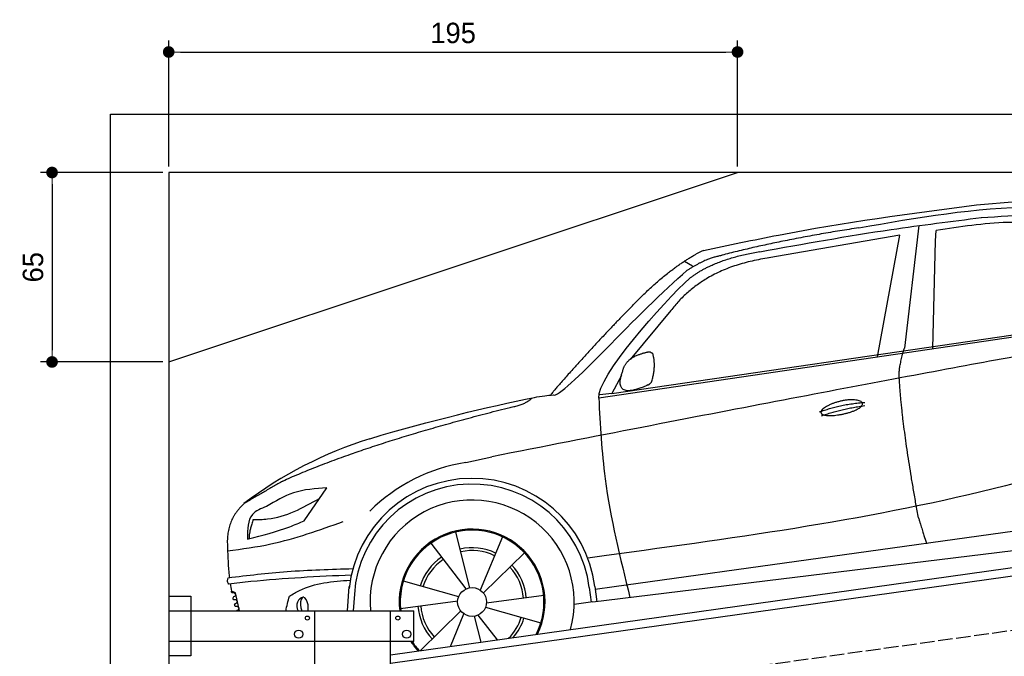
# Model space of a CAD drawing. Extents: x -311 to 6440, y -744 to 5674.
# Tile 4 of 5: x -311 to 3064, y 3490 to 5674. Entities that reach past the tile are written whole.
import ezdxf

# ---------------------------------------------------------------- set-up
doc = ezdxf.new("R2010")
doc.units = 0
doc.header["$LTSCALE"] = 10
doc.header["$MEASUREMENT"] = 0
doc.linetypes.add('GEN3', pattern=[6.25, 5, -1.25])
doc.layers.get('0').update_dxf_attribs({"linetype": 'CONTINUOUS'})
doc.layers.get('DEFPOINTS').update_dxf_attribs({"linetype": 'CONTINUOUS'})
for name, color, linetype in [('3', 6, 'GEN3'), ('CAR', 1, 'CONTINUOUS'), ('SICHTBARE_KANTEN_DIN_', 7, 'CONTINUOUS')]:
    doc.layers.add(name, color=color, linetype=linetype)
doc.layers.add('AM_0', color=7, linetype='CONTINUOUS', lineweight=30)
doc.layers.add('AM_5', color=3, linetype='CONTINUOUS', lineweight=15)
doc.dimstyles.new('KLAUS_DXF', dxfattribs={"dimscale": 20, "dimtxt": 3.5, "dimasz": 2, "dimexe": 2, "dimexo": 1, "dimgap": 1.5, "dimtad": 1, "dimlfac": 0.1, "dimdsep": 46, "dimtxsty": 'Standard', "dimblk": 'DOT', "dimcen": 2, "dimclrd": 256, "dimclre": 256, "dimclrt": 2, "dimadec": 0, "dimazin": 0, "dimtfac": 1, "dimtmove": 2, "dimatfit": 3, "dimfxl": 1, "dimtolj": 1, "dimarcsym": 0})

# ---------------------------------------------------------------- blocks, each defined once
blk = doc.blocks.new('car_150_')
at = {"layer": 'CAR'}
for p, q in [((6993.7, 5277.2), (7129.2, 5288.8)), ((6796.4, 5203.8), (6750.1, 4783)), ((6731.9, 5170.4), (6283.3, 5089.2)), ((6657.9, 4752.4), (6731.9, 5170.4)), ((6853.7, 5152.6), (6855.4, 5188)), ((6848, 4782.8), (6853.7, 5152.6)), ((5993.7, 5075.5), (6021.3, 5060)), ((5703.5, 4603.8), (7806, 4931.3)), ((5748.6, 4619.9), (7887.1, 4949.3)), ((5948.1, 4905.6), (5809.7, 4736.5)), ((5780.5, 4681.2), (5748.6, 4619.9)), ((5748.6, 4619.9), (5707.7, 4614.5)), ((5249.2, 4379.1), (5338.8, 4399.4)), ((4697.5, 4174.8), (4774.2, 4288.5)), ((7646, 4233.7), (5761.2, 3956.2)), ((5689.3, 3904.2), (7721.3, 4169.7)), ((5267.2, 3949.5), (5216.9, 4139.6)), ((5377, 4125.1), (5302.6, 3941.6)), ((5131.5, 4101.3), (5253.2, 3945.1)), ((5313.4, 3931.7), (5452.9, 4070.3)), ((5734.4, 4063.7), (5670.2, 4054.4)), ((4848.5, 3866.9), (4853.3, 3950.1)), ((5228.7, 3918.3), (5038.9, 3969.8)), ((5676.1, 3953), (5682.6, 3903)), ((5695.3, 3956.7), (5702.3, 3904.6)), ((5761.2, 3956.2), (5696.7, 3946.7)), ((4463, 3925.5), (4449.3, 3931.7)), ((4478.1, 3864), (4463, 3925.5)), ((4871, 3924.2), (4867.7, 3867.1)), ((5520.5, 3924.4), (5324.3, 3897.1)), ((5029.4, 3876.7), (5225.5, 3904)), ((5321.2, 3882.8), (5511, 3831.3)), ((5689.3, 3904.2), (5624.9, 3894.7)), ((5693.6, 3903), (5693.4, 3904.4)), ((5236.4, 3869.4), (5098.3, 3732.1)), ((5201.8, 3747.5), (5247.2, 3859.5)), ((5282.7, 3851.6), (5306.1, 3763)), ((5362.6, 3771.4), (5296.6, 3856))]:
    blk.add_line(p, q, dxfattribs=at)
blk.add_circle((5274.9, 3900.5), 49.6, dxfattribs=at)
for centre, radius, start, end in [((6122, 4949.8), 174.5, 111.2882, 121.9546), ((5356.2, 3104.6), 1422.1, 107.8766, 127.519), ((5347.7, 3787.7), 599.5, 99.4563, 135.2463), ((5274.9, 3900.5), 424.2, 7.6054, 174.1435), ((5274.9, 3900.5), 404.6, 7.4461, 176.652), ((5274.9, 3900.5), 350, 344.7595, 185.4081), ((5274.9, 3900.5), 250, 334.2204, 187.3999), ((5274.9, 3900.5), 246.4, 333.6424, 187.5031), ((5274.9, 3900.5), 186.2, 64.7762, 103.2667), ((5274.9, 3900.5), 186.2, 124.7762, 163.2667), ((5274.9, 3900.5), 176.5, 64.6018, 103.1816), ((5274.9, 3900.5), 176.5, 124.6018, 163.1816), ((5274.9, 3900.5), 176.5, 4.6018, 43.1816), ((5274.9, 3900.5), 186.2, 4.7762, 43.2667), ((5274.9, 3900.5), 186.2, 184.7762, 223.2667), ((5274.9, 3900.5), 176.5, 184.6018, 223.1816), ((5274.9, 3900.5), 176.5, 315.6124, 343.1816), ((5274.9, 3900.5), 186.2, 319.3932, 343.2667), ((5274.9, 3900.5), 250, 213.2019, 222.6786), ((5274.9, 3900.5), 246.4, 213.7482, 223.2566)]:
    blk.add_arc(centre, radius, start, end, dxfattribs=at)
for centre, major_axis, ratio, start_param, end_param in [((4699.7, 3882.5), (4.4, -29.4), 0.870747, 3.078863, 5.190641), ((4699.8, 3882.5), (-4.4, 29.6), 0.439627, 4.05108, 8.39242), ((4699.7, 3882.6), (4.4, -29.5), 0.784824, 3.019947, 3.143719)]:
    blk.add_ellipse(centre, major_axis=major_axis, ratio=ratio, start_param=start_param, end_param=end_param, dxfattribs=at)
for points in [[(6058.7, 5112.4), (6315.6, 5167.8), (6993.6, 5277.2)], [(6590.3, 5194.3), (7191.5, 5270.3), (7389.2, 5264.7)], [(6252.1, 5110.1), (6701.9, 5189.7), (7011, 5233.1)], [(7010.2, 5233), (7365.4, 5231.9), (7863.2, 4999)], [(7280.4, 5213.4), (7100.8, 5216.9), (6855.4, 5188)], [(5483, 4604.3), (5518.2, 4610.1), (5547.5, 4613)], [(5703.5, 4603.8), (5727.7, 4327.2), (5815.9, 3920.7)], [(7654.8, 4478.5), (7099.9, 4313.4), (5734.4, 4063.7)], [(4774.2, 4288.5), (4659.3, 4269.8), (4567.9, 4222.9)], [(4567.9, 4222.9), (4519.6, 4194.8), (4502.9, 4113.4)], [(4521.8, 4177.7), (4571.6, 4179.9), (4749.3, 4251.6)], [(4435.2, 4069.4), (4583.3, 4094.2), (4831, 4173.4)], [(4506.8, 4110.9), (4647.6, 4153.7), (4697.5, 4174.8)], [(4502.9, 4113.4), (4503.1, 4110.8), (4506.8, 4110.9)], [(4437.7, 3977.1), (4639.7, 4000.1), (4865.6, 4011.8)], [(4860.2, 3989.6), (4515.7, 3964.4), (4439.9, 3955.5)], [(4439.9, 3955.5), (4435.9, 3967.1), (4437.7, 3977.1)], [(4648.5, 3915.5), (4682.8, 3935.6), (4856.8, 3972.2)], [(4452, 3925), (4450.8, 3925.8), (4449.5, 3930), (4449.3, 3931.7)], [(4455.1, 3908.2), (4458.1, 3913), (4464.2, 3915.7), (4462.2, 3923.2), (4452, 3925)], [(4457.8, 3901.6), (4456.6, 3902.4), (4455.3, 3906.6), (4455.1, 3908.2)], [(4461, 3884.9), (4463.9, 3889.5), (4470, 3892.3), (4467.9, 3899.7), (4457.8, 3901.6)], [(4463.7, 3878.2), (4462.5, 3879), (4461.2, 3883.2), (4461, 3884.9)]]:
    blk.add_spline(points, degree=3, dxfattribs=at)
for points, degree in [([(6590.3, 5194.3), (6342.2, 5155.3), (6121.6, 5097.1)], 2), ([(5803.2, 4907.4), (5922.7, 5036.5), (6029.7, 5097.9)], 2), ([(6013, 5017.6), (6096.2, 5083.6), (6251.3, 5110.3)], 2), ([(6284.4, 5088.8), (6061.8, 5056.7), (5948.1, 4905.6)], 2), ([(6123.2, 5096.2), (6065.8, 5086.5), (6002.6, 5043)], 2), ([(5547.5, 4613), (5577.3, 4598.4), (5843.2, 4907.6), (6002.6, 5043)], 3), ([(5703.8, 4603.3), (5695, 4674.1), (5922.8, 4934.4), (6013, 5017.6)], 3), ([(7979.4, 4899), (7725, 4888.3), (5338.8, 4399.4)], 2), ([(5803.2, 4907.4), (5732.5, 4835), (5644.3, 4736.7), (5532.9, 4612.6), (5539.4, 4612.3)], 4), ([(5837.6, 4753), (5865, 4763.1), (5877.9, 4763.9)], 2), ([(5877.9, 4763.9), (5884.9, 4758.8), (5887.3, 4759.1)], 2), ([(6732.8, 4687.3), (6731.1, 4718.4), (6750.1, 4783)], 2), ([(5785.9, 4700), (5794.1, 4735.6), (5837.6, 4753)], 2), ([(5883.9, 4659.5), (5901.1, 4713.7), (5887.3, 4759.1)], 2), ([(5871.8, 4649.8), (5747.2, 4591.7), (5785.9, 4700)], 2), ([(5871.8, 4649.8), (5877.4, 4652.5), (5883.9, 4659.5)], 2), ([(6803, 4201), (6743.7, 4508.9), (6732.8, 4687.3)], 2), ([(4919.6, 4458.1), (5131.9, 4523.6), (5319.2, 4569), (5483, 4604.3)], 3), ([(5399.6, 4569.1), (5453.7, 4579.5), (5474.4, 4601.9)], 2), ([(6460.2, 4561.7), (6532.3, 4589.4), (6615.8, 4595.9)], 2), ([(4622.5, 4310.5), (4903.3, 4440.5), (5399.6, 4569.1)], 2), ([(6467.2, 4548.7), (6538.3, 4574), (6615.5, 4584.7)], 2), ([(4622.5, 4310.5), (4492.9, 4233.7)], 1), ([(4492.9, 4233.7), (4430.6, 4178.8), (4434.3, 4093)], 2), ([(6803, 4201), (6822.6, 4138.3), (6831.4, 4112.8)], 2), ([(4521.8, 4177.7), (4507.9, 4132), (4508.6, 4113.8)], 2), ([(4508.6, 4113.8), (4511.9, 4114.1), (4510.2, 4111.7)], 2), ([(4445.5, 3956.2), (4446.7, 3948), (4448, 3939.9), (4449.3, 3931.7)], 3), ([(4637.5, 3865.3), (4639.1, 3881.6), (4643.8, 3898.6), (4648.5, 3915.5)], 3)]:
    blk.add_open_spline(points, degree=degree, dxfattribs=at)
for points, degree, knots in [([(6465.7, 4559.3), (6463.6, 4567.3), (6482, 4586.6), (6560.8, 4618.6), (6657.6, 4599.5), (6576.9, 4555.6), (6492.9, 4543.8), (6467.7, 4551.3), (6465.7, 4559.3)], 5, [0, 0, 0, 0, 0, 0, 0.300106, 0.500106, 0.700106, 1, 1, 1, 1, 1, 1]), ([(4434.3, 4093), (4435.5, 4060.6), (4436.9, 4022.1), (4441.6, 3983.8), (4442.4, 3977.7)], 3, [0, 0, 0, 0, 97.108013, 115.616313, 115.616313, 115.616313, 115.616313]), ([(4467.9, 3864), (4468.3, 3864.8), (4470.3, 3867.4), (4478.3, 3867.4), (4474, 3879.3), (4467.4, 3878.6), (4463.7, 3878.2)], 3, [2.682731, 2.682731, 2.682731, 2.682731, 5.656821, 12.3267, 20.012637, 30.346325, 30.346325, 30.346325, 30.346325])]:
    blk.add_open_spline(points, degree=degree, knots=knots, dxfattribs=at)
blk = doc.blocks.new('_DOT')
at = {"color": 0, "linetype": 'ByBlock'}
blk.add_line((-0.5, 0), (-1, 0), dxfattribs=at)
at = {"color": 0, "linetype": 'ByBlock', "const_width": 0.5}
blk.add_lwpolyline([(-0.25, 0, 1), (0.25, 0, 1)], format="xyb", close=True, dxfattribs=at)
blk = doc.blocks.new('*D6')
at = {"layer": 'AM_5', "lineweight": -2, "transparency": 16777216}
for p, q in [((199.5, 5170), (199.5, 5603.4)), ((2149.5, 5170), (2149.5, 5603.4)), ((239.5, 5563.4), (2109.5, 5563.4))]:
    blk.add_line(p, q, dxfattribs=at)
at = {"layer": 'DEFPOINTS', "color": 0, "transparency": 16777216}
for p in [(2149.5, 5563.4), (199.5, 5150), (2149.5, 5150)]:
    blk.add_point(p, dxfattribs=at)
at = {"layer": 'AM_5', "lineweight": -2, "transparency": 16777216, "xscale": 40, "yscale": 40, "zscale": 40, "rotation": 180}
blk.add_blockref('_DOT', (199.5, 5563.4), dxfattribs=at)
at = {"layer": 'AM_5', "lineweight": -2, "transparency": 16777216, "xscale": 40, "yscale": 40, "zscale": 40}
blk.add_blockref('_DOT', (2149.5, 5563.4), dxfattribs=at)
at = {"layer": 'AM_5', "color": 2, "transparency": 16777216, "insert": (1174.5, 5628.4), "char_height": 70, "attachment_point": 5}
blk.add_mtext('\\A1;195', dxfattribs=at)
blk = doc.blocks.new('*D8')
at = {"layer": 'AM_5', "lineweight": -2, "transparency": 16777216}
for p, q in [((179.5, 5150), (-240.5, 5150)), ((-200.5, 5110), (-200.5, 4540)), ((179.6, 4500), (-240.5, 4500))]:
    blk.add_line(p, q, dxfattribs=at)
at = {"layer": 'DEFPOINTS', "color": 0, "transparency": 16777216}
for p in [(199.5, 5150), (-200.5, 4500), (199.6, 4500)]:
    blk.add_point(p, dxfattribs=at)
at = {"layer": 'AM_5', "lineweight": -2, "transparency": 16777216, "xscale": 40, "yscale": 40, "zscale": 40}
for p, rotation in [((-200.5, 5150), 90), ((-200.5, 4500), 270)]:
    blk.add_blockref('_DOT', p, dxfattribs=dict(at, rotation=rotation))
at = {"layer": 'AM_5', "color": 2, "transparency": 16777216, "insert": (-265.5, 4825), "char_height": 70, "attachment_point": 5, "rotation": 90}
blk.add_mtext('\\A1;65', dxfattribs=at)

msp = doc.modelspace()

# ---------------------------------------------------------------- linework, layer by layer
for p, q in [((-0.481, -499.995), (-0.481, 5350.005)), ((-0.481, 5350.005), (5699.503, 5350.005)), ((199.51, 4500.005), (2149.51, 5150.005)), ((959.991, 3495.181), (3438.83, 3843.559)), ((3445.976, 3814.269), (959.991, 3464.886)), ((199.991, 3696.226), (274.991, 3696.226)), ((199.991, 3696.226), (274.991, 3696.226)), ((274.991, 3696.226), (274.991, 3491.226)), ((274.991, 3696.226), (274.991, 3491.226)), ((199.991, 3646.226), (1039.991, 3646.226)), ((699.991, 1876.226), (699.991, 3646.226)), ((959.991, -193.774), (959.991, 3646.226)), ((1039.991, 3541.226), (1039.991, 3646.226)), ((1039.991, 3541.226), (199.991, 3541.226)), ((274.991, 3491.226), (199.991, 3491.226)), ((274.991, 3491.226), (199.991, 3491.226))]:
    msp.add_line(p, q)
for centre, radius in [((674.991, 3621.226), 7), ((984.991, 3621.226), 7), ((644.991, 3566.226), 14), ((1014.991, 3566.226), 14)]:
    msp.add_circle(centre, radius)
at = {"layer": '3'}
msp.add_line((423.4, 3204.675), (5430.808, 3908.42), dxfattribs=at)
at = {"layer": 'SICHTBARE_KANTEN_DIN_'}
for p, q in [((5499.51, 5150.005), (199.501, 5150.005)), ((199.501, 5150.005), (200.005, -200))]:
    msp.add_line(p, q, dxfattribs=at)

# ---------------------------------------------------------------- block references
at = {"layer": 'AM_0', "rotation": 359.5505213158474}
msp.add_blockref('car_150_', (-4065.797, -182.568), dxfattribs=at)

# ---------------------------------------------------------------- dimensions: what is measured, and where the dimension line sits
at = {"layer": 'AM_5'}
dim = msp.add_linear_dim(base=(2149.51, 5563.363), p1=(199.515, 5150.005), p2=(2149.51, 5150.005), dimstyle='KLAUS_DXF', override={"dimtzin": 7}, dxfattribs=at)
dim.commit()
dim.dimension.update_dxf_attribs({"geometry": '*D6', "text_midpoint": (1174.512, 5628.363)})
dim = msp.add_linear_dim(base=(-200.481, 4500.027), p1=(199.515, 5150.005), p2=(199.576, 4500.027), angle=90, dimstyle='KLAUS_DXF', override={"dimtol": 0, "dimlim": 0, "dimtp": 0, "dimtm": 0, "dimtfac": 1, "dimtdec": 2, "dimtolj": 1, "dimtzin": 7}, dxfattribs=at)
dim.commit()
dim.dimension.update_dxf_attribs({"geometry": '*D8', "text_midpoint": (-265.481, 4825.016)})

doc.saveas('drawing.dxf')
